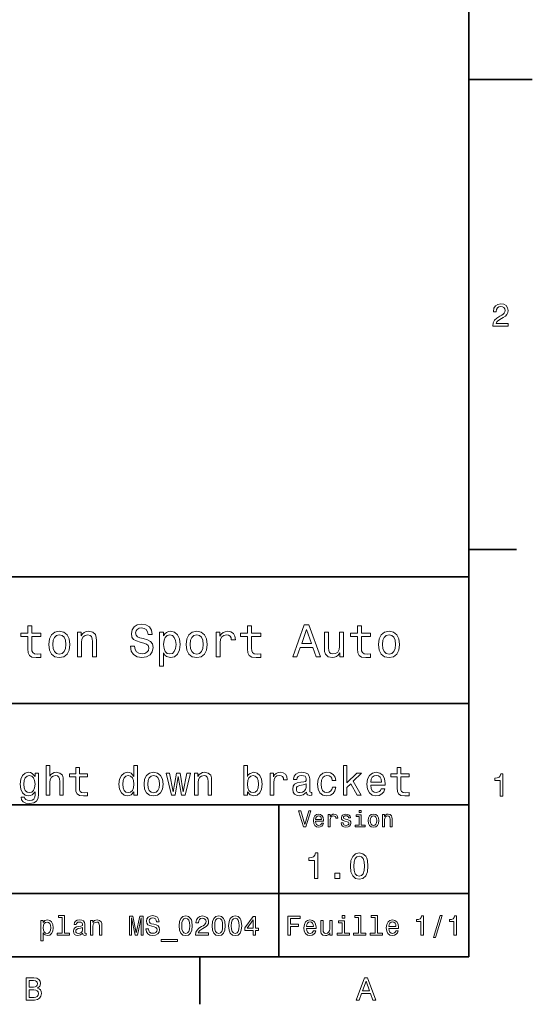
# Model space of a CAD drawing. Extents: x 0 to 420, y 0 to 297.
# Tile 7 of 8: x 339 to 420, y 2 to 158. Entities that reach past the tile are written whole.
import ezdxf

# ---------------------------------------------------------------- set-up
doc = ezdxf.new("R2010")
doc.units = 0

msp = doc.modelspace()

# ---------------------------------------------------------------- linework, layer by layer
at = {"color": 7, "lineweight": 35}
for p, q in [((410, 10), (410, 287)), ((220, 70), (410, 70)), ((410, 70), (410, 10)), ((285, 50), (410, 50)), ((285, 34), (410, 34)), ((380, 10), (380, 34)), ((285, 20), (410, 20)), ((10, 10), (410, 10)), ((220, 10), (410, 10))]:
    msp.add_line(p, q, dxfattribs=at)
at = {"color": 7, "lineweight": 35, "ltscale": 0.25}
msp.add_line((410, 148.5), (420, 148.5), dxfattribs=at)
at = {"color": 7, "lineweight": 35, "ltscale": 0.1875}
for p, q in [((410, 74.300003), (417.5, 74.300003)), ((367.5, 10), (367.5, 2.5))]:
    msp.add_line(p, q, dxfattribs=at)
at = {"color": 7, "lineweight": 13}
for points in [[(413.76947, 109.566788), (416.175079, 109.566788), (416.175079, 110.000504), (414.273773, 110.000504), (414.3797, 110.237534), (414.561249, 110.434219), (415.121033, 110.79229), (415.418579, 110.943588), (415.751434, 111.160446), (415.988464, 111.412613), (416.124634, 111.710159), (416.175079, 112.048058), (416.089355, 112.471687), (415.852325, 112.804543), (415.489197, 113.016357), (415.020172, 113.092003), (414.536041, 113.006271), (414.167877, 112.769234), (413.930847, 112.390999), (413.850159, 111.891716), (413.850159, 111.821114), (414.309082, 111.821114), (414.309082, 111.861458), (414.354462, 112.204399), (414.490631, 112.456558), (414.707489, 112.617943), (414.994965, 112.673416), (415.287476, 112.622986), (415.504333, 112.496902), (415.645538, 112.300217), (415.695984, 112.053101), (415.660675, 111.821114), (415.56485, 111.624428), (415.403473, 111.452957), (415.181549, 111.301659), (414.884003, 111.140274), (414.389771, 110.827591), (414.041779, 110.494743), (413.835022, 110.091286), (413.76947, 109.581917)], [(340.353027, 60.579971), (340.353027, 58.64193), (340.39624, 58.015129), (340.597992, 57.582851), (341.001434, 57.330688), (341.685883, 57.244236), (342.43515, 57.280258), (342.43515, 57.827808), (341.887604, 57.78458), (341.390503, 57.842216), (341.123932, 58.022331), (341.008636, 58.324928), (340.98703, 58.75), (340.98703, 60.579971), (342.43515, 60.579971), (342.43515, 61.120316), (340.98703, 61.120316), (340.98703, 62.251438), (340.353027, 62.251438), (340.353027, 61.120316), (339.257935, 61.120316), (339.257935, 60.579971)], [(357.20462, 59.030979), (356.549011, 59.030979), (356.693085, 58.267288), (357.053314, 57.70533), (357.608063, 57.366714), (358.357361, 57.244236), (359.099426, 57.359509), (359.654175, 57.67651), (360.007202, 58.17363), (360.136902, 58.82925), (360.028809, 59.420029), (359.726227, 59.801872), (359.236328, 60.054031), (358.580688, 60.241352), (358.018738, 60.378242), (357.651306, 60.536743), (357.442383, 60.767288), (357.377533, 61.127522), (357.442383, 61.451729), (357.6297, 61.696686), (357.917877, 61.862389), (358.314117, 61.920029), (358.71759, 61.84798), (359.034576, 61.653458), (359.24353, 61.32925), (359.344391, 60.889767), (360, 60.889767), (360, 60.904179), (359.884735, 61.581409), (359.546112, 62.085732), (359.01297, 62.402737), (358.292511, 62.510807), (357.644104, 62.402737), (357.139771, 62.100143), (356.815552, 61.631844), (356.700287, 61.026657), (356.793945, 60.486309), (357.067719, 60.118874), (357.5, 59.873917), (358.09079, 59.6866), (358.674347, 59.520893), (359.113831, 59.362389), (359.380402, 59.131844), (359.47406, 58.757202), (359.387604, 58.375359), (359.164276, 58.087173), (358.825653, 57.907059), (358.386169, 57.849422), (357.896271, 57.928673), (357.521606, 58.159222), (357.283875, 58.533859)], [(375.050415, 60.579971), (375.050415, 58.64193), (375.093658, 58.015129), (375.29538, 57.582851), (375.698853, 57.330688), (376.383301, 57.244236), (377.132568, 57.280258), (377.132568, 57.827808), (376.585022, 57.78458), (376.087891, 57.842216), (375.82132, 58.022331), (375.706055, 58.324928), (375.684448, 58.75), (375.684448, 60.579971), (377.132568, 60.579971), (377.132568, 61.120316), (375.684448, 61.120316), (375.684448, 62.251438), (375.050415, 62.251438), (375.050415, 61.120316), (373.955322, 61.120316), (373.955322, 60.579971)], [(382.175781, 57.381123), (382.838623, 57.381123), (383.364563, 58.850864), (385.360229, 58.850864), (385.886169, 57.381123), (386.563416, 57.381123), (384.733429, 62.388329), (383.998566, 62.388329)], [(392.399109, 60.579971), (392.399109, 58.64193), (392.442352, 58.015129), (392.644073, 57.582851), (393.047546, 57.330688), (393.731995, 57.244236), (394.481262, 57.280258), (394.481262, 57.827808), (393.933716, 57.78458), (393.436584, 57.842216), (393.170013, 58.022331), (393.054749, 58.324928), (393.033142, 58.75), (393.033142, 60.579971), (394.481262, 60.579971), (394.481262, 61.120316), (393.033142, 61.120316), (393.033142, 62.251438), (392.399109, 62.251438), (392.399109, 61.120316), (391.304016, 61.120316), (391.304016, 60.579971)], [(343.65274, 59.311958), (343.768005, 58.432995), (344.099426, 57.78458), (344.625366, 57.381123), (345.331421, 57.244236), (346.030273, 57.381123), (346.556213, 57.777374), (346.887604, 58.425793), (347.010101, 59.311958), (346.887604, 60.190922), (346.556213, 60.846542), (346.030273, 61.242794), (345.331421, 61.386887), (344.625366, 61.242794), (344.099426, 60.839336), (343.768005, 60.190922)], [(344.301147, 59.319164), (344.365997, 59.967579), (344.567719, 60.435879), (344.891937, 60.72406), (345.331421, 60.824928), (345.763702, 60.72406), (346.087891, 60.443081), (346.289612, 59.967579), (346.361664, 59.319164), (346.289612, 58.663544), (346.087891, 58.188038), (345.763702, 57.899853), (345.331421, 57.806194), (344.891937, 57.899853), (344.567719, 58.188038), (344.365997, 58.663544)], [(348.177246, 57.381123), (348.811249, 57.381123), (348.811249, 59.614552), (348.876099, 60.12608), (349.085022, 60.500717), (349.409241, 60.731266), (349.841492, 60.817722), (350.187317, 60.745674), (350.403473, 60.551151), (350.511536, 60.226944), (350.547546, 59.794666), (350.547546, 57.381123), (351.181549, 57.381123), (351.181549, 59.924351), (351.15274, 60.435879), (351.023071, 60.86095), (350.597992, 61.25), (349.93515, 61.386887), (349.567719, 61.336452), (349.257935, 61.199566), (348.991364, 60.969017), (348.78241, 60.659222), (348.78241, 61.25), (348.177246, 61.25)], [(361.786743, 60.652016), (361.786743, 61.25), (361.15274, 61.25), (361.15274, 55.882565), (361.786743, 55.882565), (361.786743, 57.971901), (362.010101, 57.633286), (362.262268, 57.409943), (362.896271, 57.244236), (363.501465, 57.381123), (363.976959, 57.791786), (364.286743, 58.440201), (364.402039, 59.319164), (364.286743, 60.190922), (363.976959, 60.839336), (363.501465, 61.242794), (362.896271, 61.386887), (362.550446, 61.343658), (362.255066, 61.206772), (362.002899, 60.976223)], [(362.788208, 57.8134), (362.363129, 57.907059), (362.053314, 58.195244), (361.858795, 58.663544), (361.793945, 59.319164), (361.858795, 59.967579), (362.053314, 60.435879), (362.363129, 60.716858), (362.788208, 60.817722), (363.177246, 60.716858), (363.48703, 60.428673), (363.68158, 59.960373), (363.753601, 59.319164), (363.68158, 58.67075), (363.48703, 58.195244), (363.177246, 57.907059)], [(365.338623, 59.311958), (365.453888, 58.432995), (365.785309, 57.78458), (366.311249, 57.381123), (367.017303, 57.244236), (367.716125, 57.381123), (368.242065, 57.777374), (368.573486, 58.425793), (368.695984, 59.311958), (368.573486, 60.190922), (368.242065, 60.846542), (367.716125, 61.242794), (367.017303, 61.386887), (366.311249, 61.242794), (365.785309, 60.839336), (365.453888, 60.190922)], [(365.98703, 59.319164), (366.05188, 59.967579), (366.253601, 60.435879), (366.57782, 60.72406), (367.017303, 60.824928), (367.449585, 60.72406), (367.773773, 60.443081), (367.975525, 59.967579), (368.047546, 59.319164), (367.975525, 58.663544), (367.773773, 58.188038), (367.449585, 57.899853), (367.017303, 57.806194), (366.57782, 57.899853), (366.253601, 58.188038), (366.05188, 58.663544)], [(370.100861, 57.381123), (370.734863, 57.381123), (370.734863, 59.592937), (370.799713, 60.12608), (370.994232, 60.507923), (371.311249, 60.738472), (371.736328, 60.817722), (372.053314, 60.767288), (372.291077, 60.623199), (372.435181, 60.378242), (372.485596, 60.046829), (373.126801, 60.046829), (373.040344, 60.630402), (372.802612, 61.048271), (372.406342, 61.30043), (371.865997, 61.386887), (371.498566, 61.32925), (371.181549, 61.185158), (370.900574, 60.940201), (370.677246, 60.608788), (370.677246, 61.25), (370.100861, 61.25)], [(383.595093, 59.463257), (384.365997, 61.667866), (385.136902, 59.463257)], [(390.194519, 61.25), (389.560516, 61.25), (389.560516, 59.016571), (389.488464, 58.497837), (389.279541, 58.123196), (388.955322, 57.892651), (388.530243, 57.820602), (388.19165, 57.878242), (387.975494, 58.051151), (387.853027, 58.346542), (387.824219, 58.764408), (387.824219, 61.25), (387.190186, 61.25), (387.190186, 58.706772), (387.211792, 58.195244), (387.348694, 57.770172), (387.766571, 57.381123), (388.436584, 57.244236), (388.796814, 57.294666), (389.106628, 57.424351), (389.373199, 57.647694), (389.589325, 57.971901), (389.589325, 57.381123), (390.194519, 57.381123)], [(395.698853, 59.311958), (395.814117, 58.432995), (396.145508, 57.78458), (396.671448, 57.381123), (397.377502, 57.244236), (398.076355, 57.381123), (398.602295, 57.777374), (398.933716, 58.425793), (399.056183, 59.311958), (398.933716, 60.190922), (398.602295, 60.846542), (398.076355, 61.242794), (397.377502, 61.386887), (396.671448, 61.242794), (396.145508, 60.839336), (395.814117, 60.190922)], [(396.34726, 59.319164), (396.412109, 59.967579), (396.613831, 60.435879), (396.938019, 60.72406), (397.377502, 60.824928), (397.809784, 60.72406), (398.134003, 60.443081), (398.335724, 59.967579), (398.407776, 59.319164), (398.335724, 58.663544), (398.134003, 58.188038), (397.809784, 57.899853), (397.377502, 57.806194), (396.938019, 57.899853), (396.613831, 58.188038), (396.412109, 58.663544)], [(342.061249, 35.685879), (342.061249, 39.012245), (341.516571, 39.012245), (341.516571, 38.448124), (341.069153, 38.960373), (340.796814, 39.090057), (340.492065, 39.135445), (339.940918, 39.005764), (339.51297, 38.642651), (339.234131, 38.059078), (339.136902, 37.274494), (339.234131, 36.483429), (339.51297, 35.899857), (339.940918, 35.530258), (340.492065, 35.407059), (340.803314, 35.45245), (341.062683, 35.569164), (341.516571, 36.061958), (341.516571, 35.569164), (341.464691, 35.180115), (341.322052, 34.901295), (341.049713, 34.739193), (340.641205, 34.680836), (340.284576, 34.719738), (340.031708, 34.817001), (339.882568, 34.985588), (339.837158, 35.212536), (339.286011, 35.212536), (339.286011, 35.1866), (339.3703, 34.771614), (339.629669, 34.460373), (340.044678, 34.259365), (340.608795, 34.188038), (341.283142, 34.285301), (341.73053, 34.557636), (341.983429, 35.030979)], [(343.254333, 35.530258), (343.824921, 35.530258), (343.824921, 37.540344), (343.88327, 38.000721), (344.07132, 38.337894), (344.363098, 38.545387), (344.752167, 38.623199), (345.063385, 38.558357), (345.257935, 38.383286), (345.355194, 38.091499), (345.387604, 37.70245), (345.387604, 35.530258), (345.958221, 35.530258), (345.958221, 37.819164), (345.932281, 38.279537), (345.815552, 38.662102), (345.432983, 39.012245), (344.836456, 39.135445), (344.512238, 39.090057), (344.233429, 38.966858), (344, 38.772331), (343.824921, 38.506485), (343.824921, 40.185879), (343.254333, 40.185879)], [(347.922913, 38.409222), (347.922913, 36.664986), (347.961823, 36.100864), (348.143372, 35.711815), (348.50647, 35.484871), (349.122467, 35.407059), (349.796814, 35.43948), (349.796814, 35.932274), (349.304016, 35.893372), (348.856628, 35.945244), (348.616699, 36.107349), (348.51297, 36.379681), (348.4935, 36.762245), (348.4935, 38.409222), (349.796814, 38.409222), (349.796814, 38.895531), (348.4935, 38.895531), (348.4935, 39.913544), (347.922913, 39.913544), (347.922913, 38.895531), (346.937317, 38.895531), (346.937317, 38.409222)], [(357.104462, 36.068443), (357.104462, 35.530258), (357.675079, 35.530258), (357.675079, 40.185879), (357.110962, 40.185879), (357.110962, 38.480545), (356.676514, 38.973343), (356.410645, 39.090057), (356.105896, 39.135445), (355.554749, 39.005764), (355.126801, 38.642651), (354.847961, 38.059078), (354.750732, 37.274494), (354.847961, 36.489914), (355.126801, 35.899857), (355.554749, 35.530258), (356.105896, 35.407059), (356.410645, 35.45245), (356.682983, 35.569164)], [(358.699554, 37.268009), (358.803314, 36.476944), (359.101593, 35.893372), (359.574921, 35.530258), (360.210388, 35.407059), (360.839325, 35.530258), (361.312683, 35.886887), (361.610962, 36.470459), (361.721191, 37.268009), (361.610962, 38.059078), (361.312683, 38.649136), (360.839325, 39.005764), (360.210388, 39.135445), (359.574921, 39.005764), (359.101593, 38.642651), (358.803314, 38.059078)], [(363.595093, 35.530258), (364.113831, 38.48703), (364.632568, 35.530258), (365.177246, 35.530258), (366.033142, 39.012245), (365.481995, 39.012245), (364.904907, 36.055473), (364.392639, 39.012245), (363.828522, 39.012245), (363.316284, 36.055473), (362.739197, 39.012245), (362.194519, 39.012245), (363.050415, 35.530258)], [(366.675079, 35.530258), (367.245667, 35.530258), (367.245667, 37.540344), (367.304016, 38.000721), (367.492065, 38.337894), (367.783875, 38.545387), (368.172913, 38.623199), (368.484131, 38.558357), (368.67868, 38.383286), (368.77594, 38.091499), (368.80835, 37.70245), (368.80835, 35.530258), (369.378967, 35.530258), (369.378967, 37.819164), (369.353027, 38.279537), (369.236298, 38.662102), (368.85376, 39.012245), (368.257202, 39.135445), (367.926514, 39.090057), (367.647705, 38.966858), (367.407776, 38.759365), (367.219727, 38.480545), (367.219727, 39.012245), (366.675079, 39.012245)], [(375.020172, 36.068443), (375.44165, 35.569164), (376.018738, 35.407059), (376.563416, 35.530258), (376.997833, 35.899857), (377.270172, 36.489914), (377.373901, 37.274494), (377.270172, 38.059078), (376.991333, 38.642651), (376.563416, 39.005764), (376.018738, 39.135445), (375.44812, 38.966858), (375.214691, 38.759365), (375.020172, 38.480545), (375.020172, 40.185879), (374.449554, 40.185879), (374.449554, 35.530258), (375.020172, 35.530258)], [(378.599426, 35.530258), (379.170013, 35.530258), (379.170013, 37.520893), (379.228394, 38.000721), (379.403442, 38.344379), (379.688751, 38.551872), (380.07132, 38.623199), (380.356628, 38.577808), (380.570618, 38.448124), (380.700287, 38.227665), (380.745667, 37.929394), (381.322754, 37.929394), (381.244934, 38.454609), (381.030975, 38.830692), (380.674347, 39.057636), (380.188049, 39.135445), (379.857361, 39.083572), (379.572052, 38.953888), (379.319153, 38.733429), (379.118164, 38.435158), (379.118164, 39.012245), (378.599426, 39.012245)], [(384.357361, 35.98415), (384.357361, 35.964695), (384.389771, 35.744236), (384.48703, 35.588615), (384.895538, 35.465416), (385.213257, 35.517288), (385.213257, 35.958214), (385.077087, 35.938759), (384.895538, 36.023052), (384.863098, 36.282421), (384.863098, 38.085014), (384.785309, 38.545387), (384.55835, 38.869595), (384.162811, 39.064121), (383.605164, 39.135445), (383.060516, 39.057636), (382.658508, 38.837173), (382.405609, 38.493515), (382.32132, 38.039623), (382.32132, 38.000721), (382.833557, 38.000721), (382.878967, 38.273052), (383.021606, 38.467579), (383.255035, 38.584293), (383.585724, 38.629681), (383.903442, 38.59726), (384.130402, 38.5), (384.266571, 38.331409), (384.311951, 38.09798), (384.286011, 37.825645), (384.182281, 37.68948), (383.922913, 37.624638), (383.436584, 37.572765), (382.878967, 37.456051), (382.483429, 37.248558), (382.25, 36.924351), (382.17868, 36.444523), (382.2435, 36.016571), (382.444519, 35.698845), (382.768738, 35.497837), (383.216125, 35.426514), (383.819153, 35.562679)], [(388.409943, 37.858067), (388.97406, 37.858067), (388.857361, 38.376801), (388.578522, 38.785301), (388.144104, 39.038185), (387.579956, 39.135445), (386.957489, 39.005764), (386.484131, 38.642651), (386.185883, 38.052593), (386.082123, 37.261528), (386.179382, 36.476944), (386.471191, 35.893372), (386.931549, 35.530258), (387.560516, 35.407059), (388.118164, 35.504322), (388.552582, 35.776657), (388.850861, 36.204609), (388.98053, 36.775215), (388.435883, 36.775215), (388.338623, 36.412102), (388.157043, 36.139767), (387.897705, 35.97118), (387.579956, 35.919308), (387.184448, 36.003601), (386.899139, 36.262966), (386.72406, 36.684437), (386.66571, 37.280979), (386.72406, 37.864552), (386.905609, 38.286022), (387.197388, 38.545387), (387.579956, 38.636166), (387.917145, 38.577808), (388.170013, 38.428673), (388.338623, 38.182274)], [(390.173615, 35.530258), (390.744232, 35.530258), (390.744232, 36.755764), (391.340759, 37.332851), (392.365265, 35.530258), (393.007202, 35.530258), (391.729828, 37.728386), (393.039612, 39.012245), (392.319885, 39.012245), (390.744232, 37.443081), (390.744232, 40.185879), (390.173615, 40.185879)], [(394.498535, 37.105907), (396.780975, 37.105907), (396.787476, 37.371758), (396.683716, 38.117435), (396.398407, 38.675072), (395.944519, 39.012245), (395.341492, 39.135445), (394.751434, 39.005764), (394.297546, 38.642651), (394.005768, 38.052593), (393.902008, 37.274494), (393.999268, 36.476944), (394.291077, 35.893372), (394.738464, 35.530258), (395.322021, 35.407059), (395.82782, 35.491352), (396.242798, 35.711815), (396.547546, 36.061958), (396.722626, 36.528816), (396.158508, 36.528816), (396.041779, 36.269451), (395.873199, 36.074928), (395.393372, 35.919308), (395.023773, 35.990631), (394.744934, 36.217579), (394.563385, 36.587173), (394.498535, 37.086452)], [(398.667847, 38.409222), (398.667847, 36.664986), (398.706757, 36.100864), (398.888306, 35.711815), (399.251434, 35.484871), (399.867432, 35.407059), (400.541779, 35.43948), (400.541779, 35.932274), (400.048981, 35.893372), (399.601563, 35.945244), (399.361664, 36.107349), (399.257935, 36.379681), (399.238464, 36.762245), (399.238464, 38.409222), (400.541779, 38.409222), (400.541779, 38.895531), (399.238464, 38.895531), (399.238464, 39.913544), (398.667847, 39.913544), (398.667847, 38.895531), (397.682251, 38.895531), (397.682251, 38.409222)], [(414.909241, 35.366787), (415.368164, 35.366787), (415.368164, 38.892002), (415.025208, 38.892002), (414.934448, 38.584366), (414.752899, 38.377594), (414.475525, 38.256557), (414.092224, 38.216209), (414.092224, 37.858143), (414.909241, 37.858143)], [(339.726929, 37.274494), (339.785309, 37.851585), (339.960388, 38.279537), (340.232697, 38.532421), (340.595825, 38.623199), (340.978394, 38.532421), (341.263672, 38.279537), (341.438751, 37.851585), (341.503601, 37.274494), (341.438751, 36.684437), (341.263672, 36.262966), (340.978394, 36.003601), (340.595825, 35.919308), (340.232697, 36.003601), (339.960388, 36.262966), (339.785309, 36.690922)], [(356.203156, 38.623199), (356.579254, 38.532421), (356.864563, 38.279537), (357.033142, 37.858067), (357.097961, 37.274494), (357.033142, 36.684437), (356.864563, 36.262966), (356.579254, 36.003601), (356.203156, 35.919308), (355.846527, 36.003601), (355.574219, 36.262966), (355.392639, 36.690922), (355.33429, 37.274494), (355.392639, 37.851585), (355.574219, 38.273052), (355.846527, 38.532421)], [(359.283142, 37.274494), (359.341492, 37.858067), (359.523041, 38.279537), (359.814819, 38.538902), (360.210388, 38.629681), (360.599426, 38.538902), (360.891205, 38.286022), (361.072754, 37.858067), (361.137604, 37.274494), (361.072754, 36.684437), (360.891205, 36.256481), (360.599426, 35.997116), (360.210388, 35.912823), (359.814819, 35.997116), (359.523041, 36.256481), (359.341492, 36.684437)], [(376.790344, 37.274494), (376.725494, 36.690922), (376.550415, 36.262966), (376.271606, 36.003601), (375.921448, 35.919308), (375.53891, 36.003601), (375.260071, 36.262966), (375.085022, 36.684437), (375.026672, 37.274494), (375.085022, 37.858067), (375.260071, 38.279537), (375.53891, 38.532421), (375.921448, 38.623199), (376.271606, 38.532421), (376.550415, 38.273052), (376.725494, 37.851585)], [(394.498535, 37.585735), (394.569885, 38.033138), (394.744934, 38.363831), (395.010803, 38.564842), (395.360962, 38.636166), (395.70459, 38.564842), (395.970459, 38.363831), (396.132568, 38.033138), (396.190918, 37.585735)], [(384.292511, 36.749279), (384.214691, 36.412102), (384.007202, 36.152737), (383.695953, 35.98415), (383.313385, 35.925793), (383.067017, 35.958214), (382.891937, 36.061958), (382.781677, 36.243515), (382.749268, 36.496395), (382.775208, 36.723343), (382.878967, 36.885445), (383.293945, 37.067001), (383.819153, 37.14481), (384.292511, 37.30043)], [(384.71109, 33.03458), (384.08429, 30.905619), (383.439484, 33.03458), (383.09726, 33.03458), (383.904175, 30.530979), (384.264404, 30.530979), (385.053314, 33.03458)], [(392.992798, 33.117435), (392.657776, 33.117435), (392.657776, 32.757202), (392.992798, 32.757202)], [(385.784576, 31.40634), (387.052582, 31.40634), (387.056183, 31.554033), (386.998566, 31.9683), (386.840057, 32.278099), (386.587891, 32.465416), (386.252869, 32.533859), (385.925079, 32.461815), (385.672913, 32.260086), (385.510803, 31.932276), (385.453156, 31.5), (385.507202, 31.056915), (385.669312, 30.732708), (385.917877, 30.530979), (386.242065, 30.462536), (386.523041, 30.509365), (386.753601, 30.631844), (386.922913, 30.826368), (387.020172, 31.085733), (386.706787, 31.085733), (386.641937, 30.941643), (386.548279, 30.833572), (386.281708, 30.747118), (386.076355, 30.786743), (385.921478, 30.912823), (385.820618, 31.118155), (385.784576, 31.395533)], [(385.784576, 31.672911), (385.824219, 31.921469), (385.921478, 32.105186), (386.069153, 32.216858), (386.263702, 32.256485), (386.45462, 32.216858), (386.602295, 32.105186), (386.692352, 31.921469), (386.724792, 31.672911)], [(387.794678, 30.530979), (388.111664, 30.530979), (388.111664, 31.636887), (388.144104, 31.903458), (388.241364, 32.094379), (388.399841, 32.209652), (388.612396, 32.249279), (388.770905, 32.224064), (388.889771, 32.152016), (388.961823, 32.029537), (388.98703, 31.863832), (389.307648, 31.863832), (389.264404, 32.155621), (389.145538, 32.364552), (388.947418, 32.490635), (388.677246, 32.533859), (388.49353, 32.505043), (388.335022, 32.432995), (388.194519, 32.310516), (388.082855, 32.144814), (388.082855, 32.465416), (387.794678, 32.465416)], [(390.791779, 31.658501), (390.485596, 31.730547), (390.258636, 31.8134), (390.182983, 31.982708), (390.20462, 32.101585), (390.280273, 32.188038), (390.40274, 32.242073), (390.579254, 32.263687), (390.748566, 32.242073), (390.881836, 32.177231), (390.968292, 32.079971), (391.004333, 31.950287), (391.314117, 31.950287), (391.314117, 31.957493), (391.260101, 32.191643), (391.112396, 32.375359), (390.881836, 32.490635), (390.579254, 32.533859), (390.273041, 32.490635), (390.049713, 32.371758), (389.90921, 32.195244), (389.865997, 31.971901), (389.898407, 31.755764), (389.999268, 31.604465), (390.164978, 31.496397), (390.406342, 31.420748), (390.759369, 31.334293), (390.975494, 31.244236), (391.033142, 31.17219), (391.054749, 31.064121), (391.022339, 30.930836), (390.935883, 30.829971), (390.79538, 30.765129), (390.608063, 30.743515), (390.409943, 30.765129), (390.265839, 30.840778), (390.168579, 30.963255), (390.128967, 31.132565), (389.822754, 31.132565), (389.873199, 30.844379), (390.020905, 30.635447), (390.255035, 30.509365), (390.579254, 30.462536), (390.917877, 30.509365), (391.166412, 30.635447), (391.317719, 30.837175), (391.371765, 31.100143), (391.332123, 31.327089), (391.220459, 31.481987), (391.036743, 31.582851)], [(392.981995, 30.79755), (392.981995, 32.400574), (392.167877, 32.400574), (392.167877, 32.130402), (392.664978, 32.130402), (392.664978, 30.79755), (392.016571, 30.79755), (392.016571, 30.530979), (393.637604, 30.530979), (393.637604, 30.79755)], [(394.087891, 31.496397), (394.145538, 31.056915), (394.311249, 30.732708), (394.574219, 30.530979), (394.927246, 30.462536), (395.276672, 30.530979), (395.539612, 30.729107), (395.705322, 31.053314), (395.766571, 31.496397), (395.705322, 31.935879), (395.539612, 32.263687), (395.276672, 32.461815), (394.927246, 32.533859), (394.574219, 32.461815), (394.311249, 32.260086), (394.145538, 31.935879)], [(394.412109, 31.5), (394.444519, 31.824207), (394.54538, 32.058357), (394.707489, 32.20245), (394.927246, 32.25288), (395.143372, 32.20245), (395.305481, 32.061958), (395.406342, 31.824207), (395.442352, 31.5), (395.406342, 31.17219), (395.305481, 30.934437), (395.143372, 30.790344), (394.927246, 30.743515), (394.707489, 30.790344), (394.54538, 30.934437), (394.444519, 31.17219)], [(396.350159, 30.530979), (396.667145, 30.530979), (396.667145, 31.647694), (396.699554, 31.903458), (396.804047, 32.090778), (396.966125, 32.206051), (397.182281, 32.249279), (397.355194, 32.213257), (397.463257, 32.115993), (397.517303, 31.95389), (397.535309, 31.737751), (397.535309, 30.530979), (397.852295, 30.530979), (397.852295, 31.802593), (397.837891, 32.058357), (397.773041, 32.270893), (397.560516, 32.465416), (397.229095, 32.533859), (397.04538, 32.508644), (396.890503, 32.440201), (396.757202, 32.324928), (396.65274, 32.170029), (396.65274, 32.465416), (396.350159, 32.465416)], [(385.631134, 22.360231), (386.155609, 22.360231), (386.155609, 26.38905), (385.763702, 26.38905), (385.659943, 26.037464), (385.452454, 25.801153), (385.135437, 25.662825), (384.697418, 25.616714), (384.697418, 25.207493), (385.631134, 25.207493)], [(391.285309, 24.314121), (391.371765, 23.409224), (391.642639, 22.763689), (392.074921, 22.371759), (392.674347, 22.244957), (393.268005, 22.371759), (393.700287, 22.763689), (393.965424, 23.409224), (394.057648, 24.314121), (393.965424, 25.213257), (393.855896, 25.570606), (393.700287, 25.864553), (393.268005, 26.256485), (392.674347, 26.38905), (392.074921, 26.256485), (391.642639, 25.858791), (391.371765, 25.213257)], [(391.838623, 24.314121), (391.884735, 25.011528), (392.028809, 25.51297), (392.288177, 25.806917), (392.674347, 25.910664), (393.054749, 25.806917), (393.314117, 25.51297), (393.458221, 25.011528), (393.504333, 24.314121), (393.458221, 23.610952), (393.314117, 23.10951), (393.054749, 22.815563), (392.674347, 22.717581), (392.288177, 22.815563), (392.028809, 23.10951), (391.884735, 23.610952)], [(388.806915, 22.360231), (389.602295, 22.360231), (389.602295, 23.219021), (388.806915, 23.219021)], [(342.788177, 15.391211), (342.788177, 15.75), (342.407776, 15.75), (342.407776, 12.529539), (342.788177, 12.529539), (342.788177, 13.783141), (342.92218, 13.579971), (343.073486, 13.445966), (343.453888, 13.346542), (343.817017, 13.428675), (344.102295, 13.675073), (344.288177, 14.064121), (344.357361, 14.591499), (344.288177, 15.114553), (344.102295, 15.503603), (343.817017, 15.745678), (343.453888, 15.832133), (343.246399, 15.806196), (343.069153, 15.724064), (342.917877, 15.585735)], [(345.788177, 16.212536), (345.788177, 13.748559), (345.005768, 13.748559), (345.005768, 13.428675), (346.946686, 13.428675), (346.946686, 13.748559), (346.168579, 13.748559), (346.168579, 16.532421), (345.19165, 16.532421), (345.19165, 16.212536)], [(349.01297, 13.731268), (349.01297, 13.7183), (349.034576, 13.571326), (349.099426, 13.46758), (349.371765, 13.385448), (349.583588, 13.42003), (349.583588, 13.713977), (349.492798, 13.701009), (349.371765, 13.757205), (349.350159, 13.930116), (349.350159, 15.131845), (349.298279, 15.438761), (349.146973, 15.6549), (348.883301, 15.784582), (348.511536, 15.832133), (348.148407, 15.78026), (347.880402, 15.633286), (347.711823, 15.404179), (347.65564, 15.101585), (347.65564, 15.075649), (347.997131, 15.075649), (348.027374, 15.257205), (348.122498, 15.386889), (348.278107, 15.464698), (348.498566, 15.494957), (348.710388, 15.473343), (348.861664, 15.408502), (348.952454, 15.29611), (348.982727, 15.140491), (348.965424, 14.958934), (348.896271, 14.868156), (348.723358, 14.824928), (348.399139, 14.790346), (348.027374, 14.712537), (347.763702, 14.574208), (347.608063, 14.358069), (347.560516, 14.038185), (347.60376, 13.752882), (347.737762, 13.541066), (347.953888, 13.407061), (348.252167, 13.35951), (348.654175, 13.450289)], [(350.236328, 13.428675), (350.61673, 13.428675), (350.61673, 14.768732), (350.65564, 15.075649), (350.780975, 15.300432), (350.975525, 15.438761), (351.234863, 15.490635), (351.442383, 15.447407), (351.572052, 15.330692), (351.636902, 15.136168), (351.658508, 14.876801), (351.658508, 13.428675), (352.03891, 13.428675), (352.03891, 14.954612), (352.021606, 15.261528), (351.943817, 15.516571), (351.688782, 15.75), (351.291077, 15.832133), (351.070618, 15.801874), (350.884735, 15.719741), (350.724792, 15.581412), (350.599426, 15.395534), (350.599426, 15.75), (350.236328, 15.75)], [(356.402008, 13.428675), (356.734863, 13.428675), (356.734863, 16.152018), (357.296814, 13.428675), (357.668579, 13.428675), (358.226227, 16.152018), (358.226227, 13.428675), (358.563385, 13.428675), (358.563385, 16.428675), (358.036011, 16.428675), (357.482697, 13.783141), (356.933716, 16.428675), (356.402008, 16.428675)], [(359.402008, 14.418589), (359.008636, 14.418589), (359.095093, 13.960375), (359.311218, 13.623199), (359.644073, 13.42003), (360.093658, 13.346542), (360.53891, 13.415707), (360.871765, 13.605908), (361.083557, 13.904179), (361.161377, 14.297551), (361.096527, 14.652018), (360.914978, 14.881124), (360.621033, 15.032421), (360.227661, 15.144814), (359.890472, 15.226946), (359.670013, 15.322046), (359.544647, 15.460375), (359.505768, 15.676514), (359.544647, 15.871038), (359.657043, 16.018013), (359.829956, 16.117435), (360.067719, 16.152018), (360.309784, 16.108789), (360.5, 15.992075), (360.625366, 15.797551), (360.685883, 15.533862), (361.079254, 15.533862), (361.079254, 15.542507), (361.010071, 15.948848), (360.806915, 16.251442), (360.48703, 16.441643), (360.054749, 16.506485), (359.66571, 16.441643), (359.363098, 16.260086), (359.168579, 15.979107), (359.099426, 15.615994), (359.155609, 15.291787), (359.319885, 15.071326), (359.579254, 14.924352), (359.933716, 14.81196), (360.283844, 14.712537), (360.547546, 14.617435), (360.707489, 14.479107), (360.763672, 14.254323), (360.711823, 14.025216), (360.577789, 13.852305), (360.374634, 13.744237), (360.110931, 13.709655), (359.816986, 13.757205), (359.592224, 13.895534), (359.449554, 14.120317)], [(364.247833, 14.894093), (364.312683, 14.215418), (364.515839, 13.731268), (364.840057, 13.43732), (365.289612, 13.342219), (365.734863, 13.43732), (366.059082, 13.731268), (366.257904, 14.215418), (366.327087, 14.894093), (366.257904, 15.568444), (366.175781, 15.836456), (366.059082, 16.056917), (365.734863, 16.350864), (365.289612, 16.450289), (364.840057, 16.350864), (364.515839, 16.052593), (364.312683, 15.568444)], [(364.662811, 14.894093), (364.697388, 15.417148), (364.805481, 15.793228), (365, 16.013689), (365.289612, 16.091499), (365.574921, 16.013689), (365.76944, 15.793228), (365.877502, 15.417148), (365.912109, 14.894093), (365.877502, 14.366715), (365.76944, 13.990634), (365.574921, 13.770173), (365.289612, 13.696686), (365, 13.770173), (364.805481, 13.990634), (364.697388, 14.366715)], [(366.837158, 13.428675), (368.899139, 13.428675), (368.899139, 13.800432), (367.26944, 13.800432), (367.360229, 14.003603), (367.515839, 14.172191), (367.995667, 14.479107), (368.250702, 14.60879), (368.536011, 14.794669), (368.739197, 15.010807), (368.855896, 15.26585), (368.899139, 15.555476), (368.825653, 15.918589), (368.622467, 16.203892), (368.311218, 16.385447), (367.90921, 16.450289), (367.494232, 16.376802), (367.17868, 16.173632), (366.975494, 15.849424), (366.906342, 15.421471), (366.906342, 15.360951), (367.299713, 15.360951), (367.299713, 15.395534), (367.338623, 15.689482), (367.455322, 15.905621), (367.641205, 16.043949), (367.887604, 16.091499), (368.138336, 16.048271), (368.324188, 15.940203), (368.445251, 15.771614), (368.488464, 15.559799), (368.458221, 15.360951), (368.376068, 15.192364), (368.237732, 15.045389), (368.047546, 14.915707), (367.792511, 14.777378), (367.368866, 14.509366), (367.070587, 14.224064), (366.893372, 13.878242), (366.837158, 13.441643)], [(369.452454, 14.894093), (369.517273, 14.215418), (369.720459, 13.731268), (370.044678, 13.43732), (370.494232, 13.342219), (370.939484, 13.43732), (371.263672, 13.731268), (371.462524, 14.215418), (371.531708, 14.894093), (371.462524, 15.568444), (371.380402, 15.836456), (371.263672, 16.056917), (370.939484, 16.350864), (370.494232, 16.450289), (370.044678, 16.350864), (369.720459, 16.052593), (369.517273, 15.568444)], [(369.867432, 14.894093), (369.902008, 15.417148), (370.010071, 15.793228), (370.20459, 16.013689), (370.494232, 16.091499), (370.779541, 16.013689), (370.97406, 15.793228), (371.082123, 15.417148), (371.116699, 14.894093), (371.082123, 14.366715), (370.97406, 13.990634), (370.779541, 13.770173), (370.494232, 13.696686), (370.20459, 13.770173), (370.010071, 13.990634), (369.902008, 14.366715)], [(372.054749, 14.894093), (372.119598, 14.215418), (372.322754, 13.731268), (372.646973, 13.43732), (373.096527, 13.342219), (373.541779, 13.43732), (373.865997, 13.731268), (374.064819, 14.215418), (374.134003, 14.894093), (374.064819, 15.568444), (373.982697, 15.836456), (373.865997, 16.056917), (373.541779, 16.350864), (373.096527, 16.450289), (372.646973, 16.350864), (372.322754, 16.052593), (372.119598, 15.568444)], [(372.469727, 14.894093), (372.504303, 15.417148), (372.612396, 15.793228), (372.806915, 16.013689), (373.096527, 16.091499), (373.381836, 16.013689), (373.576355, 15.793228), (373.684418, 15.417148), (373.719025, 14.894093), (373.684418, 14.366715), (373.576355, 13.990634), (373.381836, 13.770173), (373.096527, 13.696686), (372.806915, 13.770173), (372.612396, 13.990634), (372.504303, 14.366715)], [(375.936584, 13.428675), (376.325653, 13.428675), (376.325653, 14.172191), (376.753601, 14.172191), (376.753601, 14.518012), (376.325653, 14.518012), (376.325653, 16.363834), (375.932281, 16.363834), (374.618164, 14.552594), (374.618164, 14.172191), (375.936584, 14.172191)], [(374.981262, 14.518012), (375.936584, 15.862392), (375.936584, 14.518012)], [(381.414978, 13.428675), (381.817017, 13.428675), (381.817017, 14.807637), (383.079254, 14.807637), (383.079254, 15.166427), (381.817017, 15.166427), (381.817017, 16.065563), (383.368866, 16.065563), (383.368866, 16.428675), (381.414978, 16.428675)], [(384.341492, 14.479107), (385.863098, 14.479107), (385.867432, 14.656341), (385.798279, 15.153459), (385.608063, 15.525217), (385.305481, 15.75), (384.903473, 15.832133), (384.510101, 15.745678), (384.207489, 15.503603), (384.01297, 15.110231), (383.943817, 14.591499), (384.008636, 14.059798), (384.203156, 13.67075), (384.501434, 13.428675), (384.890503, 13.346542), (385.227661, 13.402739), (385.504333, 13.549712), (385.707489, 13.783141), (385.824219, 14.09438), (385.44812, 14.09438), (385.370331, 13.92147), (385.257935, 13.791787), (384.938049, 13.688041), (384.69165, 13.735591), (384.505768, 13.886888), (384.384735, 14.133286), (384.341492, 14.466139)], [(388.400574, 15.75), (388.020172, 15.75), (388.020172, 14.409943), (387.976959, 14.098703), (387.851593, 13.873919), (387.657074, 13.735591), (387.402008, 13.692364), (387.198853, 13.726946), (387.069153, 13.830692), (386.995667, 14.007925), (386.978394, 14.258646), (386.978394, 15.75), (386.597992, 15.75), (386.597992, 14.224064), (386.610962, 13.917148), (386.693085, 13.662104), (386.943817, 13.428675), (387.345825, 13.346542), (387.561951, 13.376801), (387.747833, 13.454611), (387.907776, 13.588617), (388.037476, 13.783141), (388.037476, 13.428675), (388.400574, 13.428675)], [(390.376068, 13.748559), (390.376068, 15.672191), (389.399139, 15.672191), (389.399139, 15.347983), (389.995667, 15.347983), (389.995667, 13.748559), (389.21759, 13.748559), (389.21759, 13.428675), (391.162811, 13.428675), (391.162811, 13.748559)], [(390.389038, 16.532421), (389.98703, 16.532421), (389.98703, 16.100145), (390.389038, 16.100145)], [(392.572052, 16.212536), (392.572052, 13.748559), (391.789612, 13.748559), (391.789612, 13.428675), (393.73056, 13.428675), (393.73056, 13.748559), (392.952454, 13.748559), (392.952454, 16.532421), (391.975494, 16.532421), (391.975494, 16.212536)], [(395.174347, 16.212536), (395.174347, 13.748559), (394.391937, 13.748559), (394.391937, 13.428675), (396.332855, 13.428675), (396.332855, 13.748559), (395.554749, 13.748559), (395.554749, 16.532421), (394.57782, 16.532421), (394.57782, 16.212536)], [(397.353027, 14.479107), (398.874634, 14.479107), (398.878967, 14.656341), (398.809814, 15.153459), (398.619598, 15.525217), (398.317017, 15.75), (397.914978, 15.832133), (397.521606, 15.745678), (397.219025, 15.503603), (397.024506, 15.110231), (396.955322, 14.591499), (397.020172, 14.059798), (397.214691, 13.67075), (397.51297, 13.428675), (397.902008, 13.346542), (398.239197, 13.402739), (398.515839, 13.549712), (398.719025, 13.783141), (398.835724, 14.09438), (398.459656, 14.09438), (398.381836, 13.92147), (398.26944, 13.791787), (397.949554, 13.688041), (397.703186, 13.735591), (397.517303, 13.886888), (397.39624, 14.133286), (397.353027, 14.466139)], [(402.416443, 13.428675), (402.809814, 13.428675), (402.809814, 16.450289), (402.515839, 16.450289), (402.438049, 16.1866), (402.28241, 16.009367), (402.044678, 15.905621), (401.716125, 15.871038), (401.716125, 15.564121), (402.416443, 15.564121)], [(404.42218, 13.026657), (404.720459, 13.026657), (405.766571, 16.510807), (405.463989, 16.510807)], [(407.621033, 13.428675), (408.014404, 13.428675), (408.014404, 16.450289), (407.720459, 16.450289), (407.642639, 16.1866), (407.48703, 16.009367), (407.249268, 15.905621), (406.920746, 15.871038), (406.920746, 15.564121), (407.621033, 15.564121)], [(343.389038, 13.688041), (343.134003, 13.744237), (342.94812, 13.917148), (342.831421, 14.198127), (342.792511, 14.591499), (342.831421, 14.980548), (342.94812, 15.261528), (343.134003, 15.430116), (343.389038, 15.490635), (343.622498, 15.430116), (343.80835, 15.257205), (343.925079, 14.976225), (343.968292, 14.591499), (343.925079, 14.20245), (343.80835, 13.917148), (343.622498, 13.744237)], [(348.969757, 14.241355), (348.917877, 14.016571), (348.779541, 13.84366), (348.572052, 13.731268), (348.317017, 13.692364), (348.15274, 13.713977), (348.036041, 13.783141), (347.962555, 13.904179), (347.940918, 14.072767), (347.958221, 14.224064), (348.027374, 14.332133), (348.304047, 14.453171), (348.654175, 14.505044), (348.969757, 14.60879)], [(384.341492, 14.798992), (384.389038, 15.097262), (384.505768, 15.317724), (384.682983, 15.45173), (384.916412, 15.49928), (385.145538, 15.45173), (385.322754, 15.317724), (385.430847, 15.097262), (385.469727, 14.798992)], [(397.353027, 14.798992), (397.400574, 15.097262), (397.517303, 15.317724), (397.694519, 15.45173), (397.927948, 15.49928), (398.157074, 15.45173), (398.33429, 15.317724), (398.442352, 15.097262), (398.481262, 14.798992)], [(361.386169, 12.711096), (361.386169, 12.408502), (363.988464, 12.408502), (363.988464, 12.711096)], [(341.880402, 5.057997), (342.233429, 5.350504), (342.324219, 5.54719), (342.354462, 5.789265), (342.28891, 6.167507), (342.092224, 6.439841), (341.774506, 6.606268), (341.330688, 6.666787), (340.085022, 6.666787), (340.085022, 3.166787), (341.401306, 3.166787), (341.870331, 3.237392), (342.218292, 3.444164), (342.43515, 3.771974), (342.510803, 4.215778), (342.465424, 4.513329), (342.344391, 4.760447), (342.147705, 4.942003)], [(341.234863, 5.214337), (340.549011, 5.214337), (340.549011, 6.248199), (341.275208, 6.248199), (341.547546, 6.217939), (341.739197, 6.127161), (341.855194, 5.970821), (341.895538, 5.738832), (341.850159, 5.506845), (341.729126, 5.345461), (341.522339, 5.244596)], [(392.216858, 3.166787), (392.680847, 3.166787), (393.049011, 4.195605), (394.445984, 4.195605), (394.814117, 3.166787), (395.288177, 3.166787), (394.007202, 6.67183), (393.492798, 6.67183)], [(341.345825, 3.585375), (340.549011, 3.585375), (340.549011, 4.790706), (341.300446, 4.790706), (341.618164, 4.755404), (341.845093, 4.649496), (341.981262, 4.467939), (342.026672, 4.205691), (341.981262, 3.928314), (341.855194, 3.736671), (341.643372, 3.620677)], [(393.210388, 4.624279), (393.75, 6.167507), (394.289642, 4.624279)]]:
    msp.add_lwpolyline(points, close=True, dxfattribs=at)

doc.saveas('drawing.dxf')
